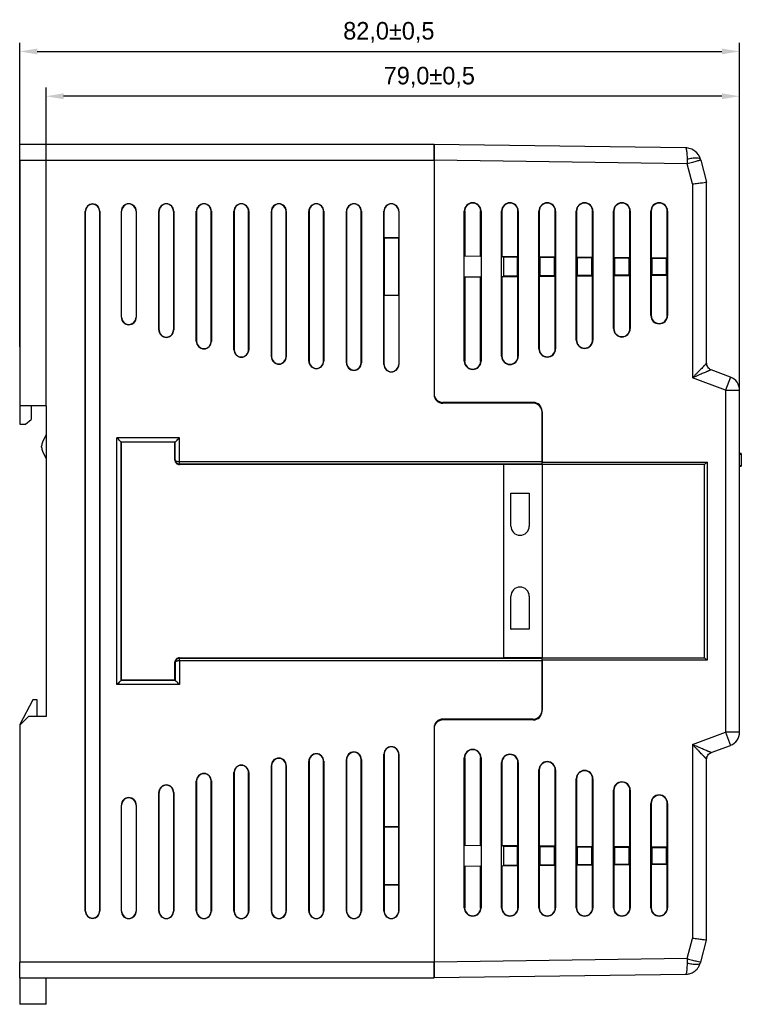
# Model space of a CAD drawing. Header units: millimetres. Extents: x 844 to 1341, y 0 to 352.
# Tile 8 of 14: x 1047 to 1129, y 121 to 233. Entities that reach past the tile are written whole.
import ezdxf

# ---------------------------------------------------------------- set-up
doc = ezdxf.new("R2010")
doc.units = ezdxf.units.MM
doc.header["$LTSCALE"] = 2
doc.header["$PDSIZE"] = -1
doc.layers.add('HMI-D4', color=250, linetype='Continuous')
doc.dimstyles.new('ISO-25', dxfattribs={"dimtxt": 2.5, "dimasz": 2.5, "dimexe": 1.25, "dimexo": 0.625, "dimtad": 1, "dimtxsty": 'Standard', "dimcen": 2.5, "dimadec": 0, "dimazin": 0, "dimtfac": 1, "dimtmove": 0, "dimatfit": 3, "dimfxl": 1, "dimarcsym": 0})

# ---------------------------------------------------------------- blocks, each defined once
blk = doc.blocks.new('*D12')
at = {"layer": 'Defpoints', "color": 0}
for p in [(1128.98, 229.13), (1046.98, 195.47), (1128.98, 187.29)]:
    blk.add_point(p, dxfattribs=at)
at = {"layer": 'HMI-D4', "color": 0, "lineweight": -2}
for p, q in [((1046.98, 195.47), (1046.98, 230.13)), ((1128.98, 187.29), (1128.98, 230.13)), ((1048.98, 229.13), (1126.98, 229.13))]:
    blk.add_line(p, q, dxfattribs=at)
at = {"layer": 'HMI-D4', "color": 0}
for points in [[(1048.98, 229.46), (1048.98, 228.8), (1046.98, 229.13)], [(1126.98, 229.46), (1126.98, 228.8), (1128.98, 229.13)]]:
    blk.add_solid(points, dxfattribs=at)
at = {"layer": 'HMI-D4', "color": 0, "insert": (1089.03, 231.3), "char_height": 2, "attachment_point": 5}
blk.add_mtext('82,0±0,5', dxfattribs=at)
blk = doc.blocks.new('*D13')
at = {"layer": 'Defpoints', "color": 0}
for p in [(1049.98, 224.02), (1049.98, 188.74), (1128.98, 187.29)]:
    blk.add_point(p, dxfattribs=at)
at = {"layer": 'HMI-D4', "color": 0, "lineweight": -2}
for p, q in [((1049.98, 188.74), (1049.98, 225.02)), ((1128.98, 187.29), (1128.98, 225.02)), ((1126.98, 224.02), (1051.98, 224.02))]:
    blk.add_line(p, q, dxfattribs=at)
at = {"layer": 'HMI-D4', "color": 0}
for points in [[(1051.98, 224.36), (1051.98, 223.69), (1049.98, 224.02)], [(1126.98, 224.36), (1126.98, 223.69), (1128.98, 224.02)]]:
    blk.add_solid(points, dxfattribs=at)
at = {"layer": 'HMI-D4', "color": 0, "insert": (1093.64, 226.19), "char_height": 2, "attachment_point": 5}
blk.add_mtext('79,0±0,5', dxfattribs=at)

msp = doc.modelspace()

# ---------------------------------------------------------------- linework, layer by layer
at = {"color": 7, "linetype": 'Continuous', "lineweight": 25}
for p, q in [((1094.18, 218.54), (1046.98, 218.54)), ((1046.98, 216.74), (1046.98, 218.54)), ((1094.18, 218.54), (1094.18, 216.74)), ((1122.83, 218.14), (1094.18, 218.54)), ((1046.98, 216.74), (1046.98, 188.74)), ((1046.98, 216.74), (1094.18, 216.74)), ((1094.18, 216.74), (1094.18, 190.04)), ((1094.18, 216.74), (1094.18, 190.14)), ((1123.01, 216.33), (1094.18, 216.74)), ((1124.56, 216.75), (1125.23, 214.24)), ((1123.63, 214.03), (1123.01, 216.33)), ((1123.63, 214.03), (1123.63, 191.94)), ((1125.23, 193.6), (1125.23, 214.24)), ((1054.45, 131.16), (1054.45, 210.92)), ((1054.45, 210.92), (1054.48, 210.92)), ((1054.48, 131.16), (1054.48, 210.92)), ((1056.08, 210.92), (1056.11, 210.92)), ((1056.08, 210.92), (1056.08, 131.16)), ((1056.11, 210.92), (1056.11, 131.16)), ((1058.56, 198.84), (1058.56, 210.92)), ((1058.56, 210.92), (1058.58, 210.92)), ((1058.58, 198.84), (1058.58, 210.92)), ((1060.24, 210.92), (1060.26, 210.92)), ((1060.24, 210.92), (1060.24, 198.84)), ((1060.26, 210.92), (1060.26, 198.84)), ((1062.83, 197.39), (1062.83, 210.92)), ((1062.83, 210.92), (1062.86, 210.92)), ((1062.86, 197.39), (1062.86, 210.92)), ((1064.51, 210.92), (1064.54, 210.92)), ((1064.51, 210.92), (1064.51, 197.39)), ((1064.54, 210.92), (1064.54, 197.39)), ((1067.1, 196.09), (1067.1, 210.92)), ((1067.1, 210.92), (1067.13, 210.92)), ((1067.13, 210.92), (1067.13, 196.09)), ((1068.78, 210.92), (1068.81, 210.92)), ((1068.78, 196.09), (1068.78, 210.92)), ((1068.81, 210.92), (1068.81, 196.09)), ((1071.38, 195.14), (1071.38, 210.92)), ((1071.38, 210.92), (1071.4, 210.92)), ((1071.4, 210.92), (1071.4, 195.14)), ((1073.05, 210.92), (1073.08, 210.92)), ((1073.05, 195.14), (1073.05, 210.92)), ((1073.08, 210.92), (1073.08, 195.14)), ((1075.65, 194.34), (1075.65, 210.92)), ((1075.65, 210.92), (1075.68, 210.92)), ((1075.68, 210.92), (1075.68, 194.34)), ((1077.33, 210.92), (1077.35, 210.92)), ((1077.33, 194.34), (1077.33, 210.92)), ((1077.35, 210.92), (1077.35, 194.34)), ((1079.92, 193.84), (1079.92, 210.92)), ((1079.92, 210.92), (1079.95, 210.92)), ((1079.95, 210.92), (1079.95, 193.84)), ((1081.6, 210.92), (1081.63, 210.92)), ((1081.6, 193.84), (1081.6, 210.92)), ((1081.63, 210.92), (1081.63, 193.84)), ((1084.19, 193.64), (1084.19, 210.92)), ((1084.19, 210.92), (1084.22, 210.92)), ((1084.22, 210.92), (1084.22, 193.64)), ((1085.87, 210.92), (1085.9, 210.92)), ((1085.87, 193.64), (1085.87, 210.92)), ((1085.9, 210.92), (1085.9, 193.64)), ((1088.47, 193.46), (1088.47, 210.92)), ((1088.47, 210.92), (1088.48, 210.92)), ((1088.48, 207.9), (1088.48, 210.92)), ((1090.16, 210.92), (1090.17, 210.92)), ((1090.16, 210.92), (1090.16, 207.9)), ((1090.17, 210.92), (1090.17, 193.46)), ((1097.63, 193.84), (1097.63, 210.94)), ((1097.63, 210.94), (1097.67, 210.94)), ((1097.67, 210.94), (1097.67, 205.78)), ((1099.49, 210.94), (1099.53, 210.94)), ((1099.49, 205.76), (1099.49, 210.94)), ((1099.53, 210.94), (1099.53, 193.84)), ((1101.88, 194.39), (1101.88, 210.94)), ((1101.88, 210.94), (1101.92, 210.94)), ((1101.92, 210.94), (1101.92, 205.74)), ((1103.74, 210.94), (1103.78, 210.94)), ((1103.74, 205.73), (1103.74, 210.94)), ((1103.78, 210.94), (1103.78, 194.39)), ((1106.13, 195.24), (1106.13, 210.94)), ((1106.13, 210.94), (1106.17, 210.94)), ((1106.17, 210.94), (1106.17, 205.71)), ((1107.99, 210.94), (1108.03, 210.94)), ((1107.99, 205.69), (1107.99, 210.94)), ((1108.03, 210.94), (1108.03, 195.24)), ((1110.38, 196.24), (1110.38, 210.94)), ((1110.38, 210.94), (1110.42, 210.94)), ((1110.42, 210.94), (1110.42, 205.67)), ((1112.24, 210.94), (1112.28, 210.94)), ((1112.24, 205.65), (1112.24, 210.94)), ((1112.28, 210.94), (1112.28, 196.24)), ((1114.63, 197.54), (1114.63, 210.94)), ((1114.63, 210.94), (1114.67, 210.94)), ((1114.67, 210.94), (1114.67, 205.63)), ((1116.49, 210.94), (1116.53, 210.94)), ((1116.49, 205.62), (1116.49, 210.94)), ((1116.53, 210.94), (1116.53, 197.54)), ((1118.88, 199.04), (1118.88, 210.94)), ((1118.88, 210.94), (1118.92, 210.94)), ((1118.92, 210.94), (1118.92, 205.6)), ((1120.74, 210.94), (1120.78, 210.94)), ((1120.74, 205.58), (1120.74, 210.94)), ((1120.78, 210.94), (1120.78, 199.04)), ((1088.48, 207.9), (1088.49, 207.89)), ((1088.48, 207.9), (1090.16, 207.9)), ((1088.49, 207.89), (1088.49, 201.34)), ((1090.15, 207.89), (1088.49, 207.89)), ((1090.15, 207.89), (1090.16, 207.9)), ((1090.15, 201.34), (1090.15, 207.89)), ((1097.67, 205.78), (1097.68, 205.76)), ((1099.49, 205.76), (1097.67, 205.78)), ((1099.49, 205.76), (1099.48, 205.75)), ((1101.92, 205.74), (1101.93, 205.73)), ((1103.74, 205.73), (1101.92, 205.74)), ((1102.08, 205.73), (1102.08, 203.5)), ((1103.67, 205.66), (1102.08, 205.67)), ((1103.74, 205.73), (1103.67, 205.66)), ((1103.67, 203.56), (1103.67, 205.66)), ((1106.17, 205.71), (1106.23, 205.64)), ((1107.99, 205.69), (1106.17, 205.71)), ((1106.23, 205.64), (1106.23, 203.58)), ((1107.92, 205.62), (1106.23, 205.64)), ((1107.99, 205.69), (1107.92, 205.62)), ((1107.92, 203.6), (1107.92, 205.62)), ((1110.42, 205.67), (1110.48, 205.6)), ((1112.24, 205.65), (1110.42, 205.67)), ((1110.48, 205.6), (1110.48, 203.62)), ((1112.17, 205.59), (1110.48, 205.6)), ((1112.24, 205.65), (1112.17, 205.59)), ((1112.17, 203.64), (1112.17, 205.59)), ((1114.67, 205.63), (1114.73, 205.56)), ((1116.49, 205.62), (1114.67, 205.63)), ((1114.73, 205.56), (1114.73, 203.66)), ((1116.42, 205.55), (1114.73, 205.56)), ((1116.49, 205.62), (1116.42, 205.55)), ((1116.42, 203.67), (1116.42, 205.55)), ((1118.92, 205.6), (1118.98, 205.53)), ((1120.74, 205.58), (1118.92, 205.6)), ((1118.98, 205.53), (1118.98, 203.7)), ((1120.67, 205.51), (1118.98, 205.53)), ((1120.74, 205.58), (1120.67, 205.51)), ((1120.67, 203.71), (1120.67, 205.51)), ((1097.67, 203.44), (1097.68, 203.46)), ((1097.67, 203.44), (1099.49, 203.46)), ((1097.67, 203.44), (1097.67, 193.84)), ((1099.49, 203.46), (1099.48, 203.47)), ((1099.49, 193.84), (1099.49, 203.46)), ((1101.92, 203.48), (1101.93, 203.49)), ((1101.92, 203.48), (1103.74, 203.49)), ((1101.92, 203.48), (1101.92, 194.39)), ((1102.08, 203.55), (1103.67, 203.56)), ((1103.74, 203.49), (1103.67, 203.56)), ((1103.74, 194.39), (1103.74, 203.49)), ((1106.17, 203.52), (1106.23, 203.58)), ((1106.17, 203.52), (1107.99, 203.53)), ((1106.17, 203.52), (1106.17, 195.24)), ((1106.23, 203.58), (1107.92, 203.6)), ((1107.99, 203.53), (1107.92, 203.6)), ((1107.99, 195.24), (1107.99, 203.53)), ((1110.42, 203.55), (1110.48, 203.62)), ((1110.42, 203.55), (1112.24, 203.57)), ((1110.42, 203.55), (1110.42, 196.24)), ((1110.48, 203.62), (1112.17, 203.64)), ((1112.24, 203.57), (1112.17, 203.64)), ((1112.24, 196.24), (1112.24, 203.57)), ((1114.67, 203.59), (1114.73, 203.66)), ((1114.67, 203.59), (1116.49, 203.61)), ((1114.67, 203.59), (1114.67, 197.54)), ((1114.73, 203.66), (1116.42, 203.67)), ((1116.49, 203.61), (1116.42, 203.67)), ((1116.49, 197.54), (1116.49, 203.61)), ((1118.92, 203.63), (1118.98, 203.7)), ((1118.92, 203.63), (1120.74, 203.64)), ((1118.92, 203.63), (1118.92, 199.04)), ((1118.98, 203.7), (1120.67, 203.71)), ((1120.74, 203.64), (1120.67, 203.71)), ((1120.74, 199.04), (1120.74, 203.64)), ((1088.49, 201.34), (1088.48, 201.32)), ((1088.48, 193.46), (1088.48, 201.32)), ((1090.16, 201.32), (1088.48, 201.32)), ((1088.49, 201.34), (1090.15, 201.34)), ((1090.16, 201.32), (1090.15, 201.34)), ((1090.16, 201.32), (1090.16, 193.46)), ((1058.58, 198.84), (1058.56, 198.84)), ((1060.26, 198.84), (1060.24, 198.84)), ((1118.92, 199.04), (1118.88, 199.04)), ((1120.78, 199.04), (1120.74, 199.04)), ((1114.67, 197.54), (1114.63, 197.54)), ((1116.53, 197.54), (1116.49, 197.54)), ((1062.86, 197.39), (1062.83, 197.39)), ((1064.54, 197.39), (1064.51, 197.39)), ((1067.13, 196.09), (1067.1, 196.09)), ((1068.81, 196.09), (1068.78, 196.09)), ((1110.42, 196.24), (1110.38, 196.24)), ((1112.28, 196.24), (1112.24, 196.24)), ((1071.4, 195.14), (1071.38, 195.14)), ((1073.08, 195.14), (1073.05, 195.14)), ((1075.68, 194.34), (1075.65, 194.34)), ((1077.35, 194.34), (1077.33, 194.34)), ((1101.92, 194.39), (1101.88, 194.39)), ((1103.78, 194.39), (1103.74, 194.39)), ((1106.17, 195.24), (1106.13, 195.24)), ((1108.03, 195.24), (1107.99, 195.24)), ((1079.95, 193.84), (1079.92, 193.84)), ((1081.63, 193.84), (1081.6, 193.84)), ((1084.22, 193.64), (1084.19, 193.64)), ((1085.9, 193.64), (1085.87, 193.64)), ((1088.48, 193.46), (1088.47, 193.46)), ((1090.17, 193.46), (1090.16, 193.46)), ((1097.67, 193.84), (1097.63, 193.84)), ((1099.53, 193.84), (1099.49, 193.84)), ((1127.38, 190.52), (1123.63, 191.94)), ((1127.95, 192.02), (1125.75, 192.85)), ((1127.95, 192.02), (1127.38, 190.52)), ((1127.38, 190.52), (1127.38, 151.55)), ((1127.38, 190.52), (1128.98, 190.52)), ((1128.98, 151.55), (1128.98, 190.52)), ((1049.98, 188.74), (1046.98, 188.74)), ((1046.98, 188.74), (1046.98, 186.64)), ((1048.28, 188.74), (1048.28, 187.18)), ((1049.98, 188.74), (1049.98, 153.34)), ((1105.48, 189.14), (1095.18, 189.14)), ((1105.48, 189.04), (1095.18, 189.04)), ((1106.48, 182.34), (1106.48, 188.14)), ((1106.48, 188.04), (1106.48, 182.38)), ((1046.98, 186.64), (1047.63, 186.64)), ((1047.63, 186.64), (1048.28, 187.18)), ((1049.98, 185.49), (1049.58, 184.6)), ((1049.48, 184.02), (1049.48, 184.15)), ((1065.18, 185.11), (1058.04, 185.11)), ((1058.04, 156.97), (1058.04, 185.11)), ((1064.68, 184.61), (1058.54, 184.61)), ((1058.54, 157.47), (1058.54, 184.61)), ((1058.54, 184.61), (1058.55, 184.59)), ((1058.55, 184.59), (1058.55, 157.48)), ((1064.67, 184.59), (1058.55, 184.59)), ((1064.68, 184.61), (1064.67, 184.59)), ((1064.67, 182.55), (1064.67, 184.59)), ((1064.68, 182.57), (1064.68, 184.61)), ((1065.18, 182.38), (1065.18, 185.11)), ((1049.58, 183.57), (1049.98, 182.69)), ((1129.18, 183.3), (1128.98, 183.3)), ((1128.98, 183.22), (1129.18, 183.22)), ((1129.18, 183.3), (1129.18, 183.22)), ((1129.18, 183.22), (1129.18, 181.89)), ((1064.67, 182.55), (1064.68, 182.57)), ((1065.17, 182.08), (1065.18, 182.38)), ((1065.17, 182.05), (1065.19, 182.08)), ((1102.08, 182.05), (1065.17, 182.05)), ((1065.19, 182.38), (1106.48, 182.38)), ((1065.19, 182.08), (1065.19, 182.38)), ((1106.48, 182.08), (1065.19, 182.08)), ((1102.08, 182.05), (1102.08, 160.03)), ((1106.48, 182.04), (1102.08, 182.04)), ((1106.48, 182.34), (1125.28, 182.34)), ((1106.48, 182.04), (1106.48, 182.34)), ((1106.48, 182.04), (1106.48, 160.04)), ((1124.98, 182.04), (1106.48, 182.04)), ((1124.98, 160.04), (1124.98, 182.04)), ((1125.28, 182.34), (1125.28, 159.74)), ((1129.18, 181.89), (1128.98, 181.89)), ((1128.98, 181.86), (1129.18, 181.86)), ((1129.18, 181.89), (1129.18, 181.86)), ((1102.93, 175.04), (1102.93, 178.79)), ((1102.93, 178.79), (1105.03, 178.79)), ((1102.93, 178.79), (1102.95, 178.77)), ((1105.03, 178.79), (1105.01, 178.77)), ((1105.03, 178.79), (1105.03, 175.04)), ((1102.93, 163.28), (1102.93, 167.04)), ((1105.03, 167.04), (1105.03, 163.28)), ((1102.93, 163.28), (1102.95, 163.3)), ((1105.03, 163.28), (1102.93, 163.28)), ((1105.03, 163.28), (1105.01, 163.3)), ((1064.68, 159.5), (1064.67, 159.53)), ((1064.67, 157.48), (1064.67, 159.53)), ((1064.68, 159.5), (1064.68, 157.47)), ((1065.19, 159.99), (1065.17, 160.03)), ((1065.17, 160.03), (1102.08, 160.03)), ((1065.18, 159.69), (1065.17, 159.99)), ((1065.18, 159.69), (1065.18, 156.97)), ((1065.19, 159.69), (1065.19, 159.99)), ((1065.19, 159.99), (1106.48, 159.99)), ((1106.48, 159.69), (1065.19, 159.69)), ((1106.48, 160.04), (1102.08, 160.04)), ((1106.48, 159.74), (1106.48, 160.04)), ((1106.48, 160.04), (1124.98, 160.04)), ((1106.48, 153.94), (1106.48, 159.74)), ((1125.28, 159.74), (1106.48, 159.74)), ((1106.48, 159.69), (1106.48, 154.04)), ((1058.54, 157.47), (1058.55, 157.48)), ((1064.68, 157.47), (1058.54, 157.47)), ((1058.55, 157.48), (1064.67, 157.48)), ((1064.68, 157.47), (1064.67, 157.48)), ((1065.18, 156.97), (1058.04, 156.97)), ((1048.48, 155.24), (1046.98, 152.44)), ((1048.98, 155.24), (1048.48, 155.24)), ((1048.98, 153.34), (1048.98, 155.24)), ((1047.98, 153.34), (1046.98, 152.34)), ((1049.98, 153.34), (1047.98, 153.34)), ((1105.48, 153.04), (1095.18, 153.04)), ((1105.48, 152.94), (1095.18, 152.94)), ((1046.98, 152.44), (1046.98, 152.34)), ((1046.98, 152.34), (1046.98, 125.34)), ((1094.18, 152.04), (1094.18, 125.34)), ((1094.18, 151.94), (1094.18, 125.34)), ((1123.63, 150.13), (1127.38, 151.55)), ((1127.38, 151.55), (1127.95, 150.05)), ((1128.98, 151.55), (1127.38, 151.55)), ((1123.63, 150.13), (1123.63, 128.05)), ((1125.75, 149.22), (1127.95, 150.05)), ((1079.92, 131.16), (1079.92, 148.24)), ((1079.92, 148.24), (1079.95, 148.24)), ((1079.95, 148.24), (1079.95, 131.16)), ((1081.6, 148.24), (1081.63, 148.24)), ((1081.6, 131.16), (1081.6, 148.24)), ((1081.63, 148.24), (1081.63, 131.16)), ((1084.19, 131.16), (1084.19, 148.44)), ((1084.19, 148.44), (1084.22, 148.44)), ((1084.22, 148.44), (1084.22, 131.16)), ((1085.87, 148.44), (1085.9, 148.44)), ((1085.87, 131.16), (1085.87, 148.44)), ((1085.9, 148.44), (1085.9, 131.16)), ((1088.47, 131.16), (1088.47, 149.04)), ((1088.47, 149.04), (1088.48, 149.04)), ((1088.48, 149.04), (1088.48, 140.75)), ((1090.16, 149.04), (1090.17, 149.04)), ((1090.16, 140.75), (1090.16, 149.04)), ((1090.17, 149.04), (1090.17, 131.16)), ((1097.63, 131.54), (1097.63, 148.64)), ((1097.63, 148.64), (1097.67, 148.64)), ((1097.67, 148.64), (1097.67, 138.63)), ((1099.49, 148.64), (1099.53, 148.64)), ((1099.49, 138.61), (1099.49, 148.64)), ((1099.53, 148.64), (1099.53, 131.54)), ((1125.23, 127.84), (1125.23, 148.47)), ((1075.65, 131.16), (1075.65, 147.74)), ((1075.65, 147.74), (1075.68, 147.74)), ((1075.68, 147.74), (1075.68, 131.16)), ((1077.33, 147.74), (1077.35, 147.74)), ((1077.33, 131.16), (1077.33, 147.74)), ((1077.35, 147.74), (1077.35, 131.16)), ((1101.88, 131.54), (1101.88, 148.09)), ((1101.88, 148.09), (1101.92, 148.09)), ((1101.92, 148.09), (1101.92, 138.59)), ((1103.74, 148.09), (1103.78, 148.09)), ((1103.74, 138.58), (1103.74, 148.09)), ((1103.78, 148.09), (1103.78, 131.54)), ((1106.13, 131.54), (1106.13, 147.24)), ((1106.13, 147.24), (1106.17, 147.24)), ((1106.17, 147.24), (1106.17, 138.56)), ((1107.99, 147.24), (1108.03, 147.24)), ((1107.99, 138.54), (1107.99, 147.24)), ((1108.03, 147.24), (1108.03, 131.54)), ((1067.1, 131.16), (1067.1, 145.99)), ((1067.1, 145.99), (1067.13, 145.99)), ((1067.13, 145.99), (1067.13, 131.16)), ((1068.78, 145.99), (1068.81, 145.99)), ((1068.78, 131.16), (1068.78, 145.99)), ((1068.81, 145.99), (1068.81, 131.16)), ((1071.38, 131.16), (1071.38, 146.94)), ((1071.38, 146.94), (1071.4, 146.94)), ((1071.4, 146.94), (1071.4, 131.16)), ((1073.05, 146.94), (1073.08, 146.94)), ((1073.05, 131.16), (1073.05, 146.94)), ((1073.08, 146.94), (1073.08, 131.16)), ((1110.38, 131.54), (1110.38, 146.24)), ((1110.38, 146.24), (1110.42, 146.24)), ((1110.42, 146.24), (1110.42, 138.52)), ((1112.24, 146.24), (1112.28, 146.24)), ((1112.24, 138.5), (1112.24, 146.24)), ((1112.28, 146.24), (1112.28, 131.54)), ((1114.63, 131.54), (1114.63, 144.94)), ((1114.63, 144.94), (1114.67, 144.94)), ((1114.67, 144.94), (1114.67, 138.48)), ((1116.49, 144.94), (1116.53, 144.94)), ((1116.49, 138.47), (1116.49, 144.94)), ((1116.53, 144.94), (1116.53, 131.54)), ((1062.83, 131.16), (1062.83, 144.69)), ((1062.83, 144.69), (1062.86, 144.69)), ((1062.86, 131.16), (1062.86, 144.69)), ((1064.51, 144.69), (1064.54, 144.69)), ((1064.51, 144.69), (1064.51, 131.16)), ((1064.54, 144.69), (1064.54, 131.16)), ((1058.56, 131.16), (1058.56, 143.24)), ((1058.56, 143.24), (1058.58, 143.24)), ((1058.58, 131.16), (1058.58, 143.24)), ((1060.24, 143.24), (1060.26, 143.24)), ((1060.24, 143.24), (1060.24, 131.16)), ((1060.26, 143.24), (1060.26, 131.16)), ((1118.88, 131.54), (1118.88, 143.44)), ((1118.88, 143.44), (1118.92, 143.44)), ((1118.92, 143.44), (1118.92, 138.45)), ((1120.74, 143.44), (1120.78, 143.44)), ((1120.74, 138.43), (1120.74, 143.44)), ((1120.78, 143.44), (1120.78, 131.54)), ((1088.49, 140.74), (1088.48, 140.75)), ((1090.16, 140.75), (1088.48, 140.75)), ((1088.49, 140.74), (1088.49, 134.19)), ((1090.15, 140.74), (1088.49, 140.74)), ((1090.16, 140.75), (1090.15, 140.74)), ((1090.15, 134.19), (1090.15, 140.74)), ((1097.67, 138.63), (1097.68, 138.61)), ((1099.49, 138.61), (1097.67, 138.63)), ((1099.49, 138.61), (1099.48, 138.6)), ((1101.92, 138.59), (1101.93, 138.58)), ((1103.74, 138.58), (1101.92, 138.59)), ((1102.08, 138.58), (1102.08, 136.35)), ((1103.67, 138.51), (1102.08, 138.52)), ((1103.74, 138.58), (1103.67, 138.51)), ((1103.67, 136.41), (1103.67, 138.51)), ((1106.17, 138.56), (1106.23, 138.49)), ((1107.99, 138.54), (1106.17, 138.56)), ((1106.23, 138.49), (1106.23, 136.43)), ((1107.92, 138.47), (1106.23, 138.49)), ((1107.99, 138.54), (1107.92, 138.47)), ((1107.92, 136.45), (1107.92, 138.47)), ((1110.42, 138.52), (1110.48, 138.45)), ((1112.24, 138.5), (1110.42, 138.52)), ((1110.48, 138.45), (1110.48, 136.47)), ((1112.17, 138.44), (1110.48, 138.45)), ((1112.24, 138.5), (1112.17, 138.44)), ((1112.17, 136.49), (1112.17, 138.44)), ((1114.67, 138.48), (1114.73, 138.41)), ((1116.49, 138.47), (1114.67, 138.48)), ((1114.73, 138.41), (1114.73, 136.51)), ((1116.42, 138.4), (1114.73, 138.41)), ((1116.49, 138.47), (1116.42, 138.4)), ((1116.42, 136.52), (1116.42, 138.4)), ((1118.92, 138.45), (1118.98, 138.38)), ((1120.74, 138.43), (1118.92, 138.45)), ((1118.98, 138.38), (1118.98, 136.55)), ((1120.67, 138.36), (1118.98, 138.38)), ((1120.74, 138.43), (1120.67, 138.36)), ((1120.67, 136.56), (1120.67, 138.36)), ((1097.67, 136.29), (1097.68, 136.31)), ((1097.67, 136.29), (1099.49, 136.31)), ((1097.67, 136.29), (1097.67, 131.54)), ((1099.49, 136.31), (1099.48, 136.32)), ((1099.49, 131.54), (1099.49, 136.31)), ((1101.92, 136.33), (1101.93, 136.34)), ((1101.92, 136.33), (1103.74, 136.34)), ((1101.92, 136.33), (1101.92, 131.54)), ((1102.08, 136.4), (1103.67, 136.41)), ((1103.74, 136.34), (1103.67, 136.41)), ((1103.74, 131.54), (1103.74, 136.34)), ((1106.17, 136.37), (1106.23, 136.43)), ((1106.17, 136.37), (1107.99, 136.38)), ((1106.17, 136.37), (1106.17, 131.54)), ((1106.23, 136.43), (1107.92, 136.45)), ((1107.99, 136.38), (1107.92, 136.45)), ((1107.99, 131.54), (1107.99, 136.38)), ((1110.42, 136.4), (1110.48, 136.47)), ((1110.42, 136.4), (1112.24, 136.42)), ((1110.42, 136.4), (1110.42, 131.54)), ((1110.48, 136.47), (1112.17, 136.49)), ((1112.24, 136.42), (1112.17, 136.49)), ((1112.24, 131.54), (1112.24, 136.42)), ((1114.67, 136.44), (1114.73, 136.51)), ((1114.67, 136.44), (1116.49, 136.46)), ((1114.67, 136.44), (1114.67, 131.54)), ((1114.73, 136.51), (1116.42, 136.52)), ((1116.49, 136.46), (1116.42, 136.52)), ((1116.49, 131.54), (1116.49, 136.46)), ((1118.92, 136.48), (1118.98, 136.55)), ((1118.92, 136.48), (1120.74, 136.49)), ((1118.92, 136.48), (1118.92, 131.54)), ((1118.98, 136.55), (1120.67, 136.56)), ((1120.74, 136.49), (1120.67, 136.56)), ((1120.74, 131.54), (1120.74, 136.49)), ((1088.48, 134.17), (1088.49, 134.19)), ((1088.48, 134.17), (1088.48, 131.16)), ((1088.48, 134.17), (1090.16, 134.17)), ((1088.49, 134.19), (1090.15, 134.19)), ((1090.15, 134.19), (1090.16, 134.17)), ((1090.16, 131.16), (1090.16, 134.17)), ((1097.67, 131.54), (1097.63, 131.54)), ((1099.53, 131.54), (1099.49, 131.54)), ((1101.92, 131.54), (1101.88, 131.54)), ((1103.78, 131.54), (1103.74, 131.54)), ((1106.17, 131.54), (1106.13, 131.54)), ((1108.03, 131.54), (1107.99, 131.54)), ((1110.42, 131.54), (1110.38, 131.54)), ((1112.28, 131.54), (1112.24, 131.54)), ((1114.67, 131.54), (1114.63, 131.54)), ((1116.53, 131.54), (1116.49, 131.54)), ((1118.92, 131.54), (1118.88, 131.54)), ((1120.78, 131.54), (1120.74, 131.54)), ((1054.48, 131.16), (1054.45, 131.16)), ((1056.11, 131.16), (1056.08, 131.16)), ((1058.58, 131.16), (1058.56, 131.16)), ((1060.26, 131.16), (1060.24, 131.16)), ((1062.86, 131.16), (1062.83, 131.16)), ((1064.54, 131.16), (1064.51, 131.16)), ((1067.13, 131.16), (1067.1, 131.16)), ((1068.81, 131.16), (1068.78, 131.16)), ((1071.4, 131.16), (1071.38, 131.16)), ((1073.08, 131.16), (1073.05, 131.16)), ((1075.68, 131.16), (1075.65, 131.16)), ((1077.35, 131.16), (1077.33, 131.16)), ((1079.95, 131.16), (1079.92, 131.16)), ((1081.63, 131.16), (1081.6, 131.16)), ((1084.22, 131.16), (1084.19, 131.16)), ((1085.9, 131.16), (1085.87, 131.16)), ((1088.48, 131.16), (1088.47, 131.16)), ((1090.17, 131.16), (1090.16, 131.16)), ((1123.01, 125.74), (1123.63, 128.05)), ((1124.56, 125.32), (1125.23, 127.84)), ((1123.01, 125.74), (1094.18, 125.34)), ((1094.18, 125.34), (1046.98, 125.34)), ((1046.98, 123.54), (1046.98, 125.34)), ((1094.18, 125.34), (1094.18, 123.54)), ((1046.98, 123.54), (1046.98, 120.54)), ((1046.98, 123.54), (1094.18, 123.54)), ((1049.98, 120.54), (1049.98, 123.54)), ((1122.83, 123.94), (1094.18, 123.54)), ((1122.86, 123.98), (1122.83, 123.94)), ((1049.98, 120.54), (1046.98, 120.54))]:
    msp.add_line(p, q, dxfattribs=at)
at = {"color": 8, "linetype": 'Continuous', "lineweight": 25}
for p, q in [((1102.95, 175.04), (1102.93, 175.04)), ((1105.03, 175.04), (1105.01, 175.04)), ((1102.93, 167.04), (1102.95, 167.04)), ((1105.01, 167.04), (1105.03, 167.04))]:
    msp.add_line(p, q, dxfattribs=at)
at = {"color": 7, "linetype": 'Continuous', "lineweight": 25}
for centre, radius, start, end in [((1055.28, 210.92), 0.826, 0, 180), ((1055.28, 210.92), 0.8, 0, 180), ((1059.41, 210.92), 0.852, 0, 180), ((1059.41, 210.92), 0.826, 0, 180), ((1063.68, 210.92), 0.852, 0, 180), ((1063.68, 210.92), 0.826, 0, 180), ((1067.96, 210.92), 0.852, 0, 180), ((1067.96, 210.92), 0.826, 0, 180), ((1072.23, 210.92), 0.852, 0, 180), ((1072.23, 210.92), 0.826, 0, 180), ((1076.5, 210.92), 0.852, 0, 180), ((1076.5, 210.92), 0.826, 0, 180), ((1080.77, 210.92), 0.852, 0, 180), ((1080.77, 210.92), 0.826, 0, 180), ((1085.05, 210.92), 0.852, 0, 180), ((1085.05, 210.92), 0.826, 0, 180), ((1089.32, 210.92), 0.852, 0, 180), ((1089.32, 210.92), 0.839, 0, 180), ((1098.58, 210.94), 0.95, 0, 180), ((1098.58, 210.94), 0.913, 0, 180), ((1102.83, 210.94), 0.95, 0, 180), ((1102.83, 210.94), 0.913, 0, 180), ((1107.08, 210.94), 0.95, 0, 180), ((1107.08, 210.94), 0.913, 0, 180), ((1111.33, 210.94), 0.95, 0, 180), ((1111.33, 210.94), 0.913, 0, 180), ((1115.58, 210.94), 0.95, 0, 180), ((1115.58, 210.94), 0.913, 0, 180), ((1119.83, 210.94), 0.95, 0, 180), ((1119.83, 210.94), 0.913, 0, 180), ((1059.41, 198.84), 0.852, 180, 0), ((1059.41, 198.84), 0.826, 180, 0), ((1119.83, 199.04), 0.95, 180, 0), ((1119.83, 199.04), 0.913, 180, 0), ((1115.58, 197.54), 0.95, 180, 0), ((1115.58, 197.54), 0.913, 180, 0), ((1063.68, 197.39), 0.852, 180, 0), ((1063.68, 197.39), 0.826, 180, 0), ((1067.96, 196.09), 0.852, 180, 0), ((1067.96, 196.09), 0.826, 180, 0), ((1111.33, 196.24), 0.95, 180, 0), ((1111.33, 196.24), 0.913, 180, 0), ((1072.23, 195.14), 0.852, 180, 0), ((1072.23, 195.14), 0.826, 180, 0), ((1076.5, 194.34), 0.852, 180, 0), ((1076.5, 194.34), 0.826, 180, 0), ((1102.83, 194.39), 0.95, 180, 0), ((1102.83, 194.39), 0.913, 180, 0), ((1107.08, 195.24), 0.95, 180, 0), ((1107.08, 195.24), 0.913, 180, 0), ((1080.77, 193.84), 0.852, 180, 0), ((1080.77, 193.84), 0.826, 180, 0), ((1085.05, 193.64), 0.852, 180, 0), ((1085.05, 193.64), 0.826, 180, 0), ((1089.32, 193.46), 0.852, 180, 0), ((1089.32, 193.46), 0.839, 180, 0), ((1098.58, 193.84), 0.95, 180, 0), ((1098.58, 193.84), 0.913, 180, 0), ((1127.38, 190.52), 1.6, 0, 69.2967), ((1095.18, 190.14), 1, 180, 270), ((1095.18, 190.04), 1, 180, 270), ((1105.48, 188.14), 1, 0, 90), ((1105.48, 188.04), 1, 0, 90), ((1050.58, 184.15), 1.1, 155.556, 180), ((1050.58, 184.02), 1.1, 180, 204.444), ((1103.98, 175.04), 1.05, 180, 0), ((1103.98, 167.04), 1.05, 0, 180), ((1105.48, 154.04), 1, 270, 0), ((1105.48, 153.94), 1, 270, 0), ((1095.18, 152.04), 1, 90, 180), ((1095.18, 151.94), 1, 90, 180), ((1127.38, 151.55), 1.6, 290.7033, 0), ((1085.05, 148.44), 0.852, 0, 180), ((1085.05, 148.44), 0.826, 0, 180), ((1089.32, 149.04), 0.852, 0, 180), ((1089.32, 149.04), 0.839, 0, 180), ((1098.58, 148.64), 0.95, 0, 180), ((1098.58, 148.64), 0.913, 0, 180), ((1076.5, 147.74), 0.852, 0, 180), ((1076.5, 147.74), 0.826, 0, 180), ((1080.77, 148.24), 0.852, 0, 180), ((1080.77, 148.24), 0.826, 0, 180), ((1102.83, 148.09), 0.95, 0, 180), ((1102.83, 148.09), 0.913, 0, 180), ((1107.08, 147.24), 0.95, 0, 180), ((1107.08, 147.24), 0.913, 0, 180), ((1072.23, 146.94), 0.852, 0, 180), ((1072.23, 146.94), 0.826, 0, 180), ((1111.33, 146.24), 0.95, 0, 180), ((1111.33, 146.24), 0.913, 0, 180), ((1067.96, 145.99), 0.852, 0, 180), ((1067.96, 145.99), 0.826, 0, 180), ((1115.58, 144.94), 0.95, 0, 180), ((1063.68, 144.69), 0.852, 0, 180), ((1063.68, 144.69), 0.826, 0, 180), ((1115.58, 144.94), 0.913, 0, 180), ((1059.41, 143.24), 0.852, 0, 180), ((1059.41, 143.24), 0.826, 0, 180), ((1119.83, 143.44), 0.95, 0, 180), ((1119.83, 143.44), 0.913, 0, 180), ((1098.58, 131.54), 0.95, 180, 0), ((1098.58, 131.54), 0.913, 180, 0), ((1102.83, 131.54), 0.95, 180, 0), ((1102.83, 131.54), 0.913, 180, 0), ((1107.08, 131.54), 0.95, 180, 0), ((1107.08, 131.54), 0.913, 180, 0), ((1111.33, 131.54), 0.95, 180, 0), ((1111.33, 131.54), 0.913, 180, 0), ((1115.58, 131.54), 0.95, 180, 0), ((1115.58, 131.54), 0.913, 180, 0), ((1119.83, 131.54), 0.95, 180, 0), ((1119.83, 131.54), 0.913, 180, 0), ((1055.28, 131.16), 0.826, 180, 0), ((1055.28, 131.16), 0.8, 180, 0), ((1059.41, 131.16), 0.852, 180, 0), ((1059.41, 131.16), 0.826, 180, 0), ((1063.68, 131.16), 0.852, 180, 0), ((1063.68, 131.16), 0.826, 180, 0), ((1067.96, 131.16), 0.852, 180, 0), ((1067.96, 131.16), 0.826, 180, 0), ((1072.23, 131.16), 0.852, 180, 0), ((1072.23, 131.16), 0.826, 180, 0), ((1076.5, 131.16), 0.852, 180, 0), ((1076.5, 131.16), 0.826, 180, 0), ((1080.77, 131.16), 0.852, 180, 0), ((1080.77, 131.16), 0.826, 180, 0), ((1085.05, 131.16), 0.852, 180, 0), ((1085.05, 131.16), 0.826, 180, 0), ((1089.32, 131.16), 0.852, 180, 0), ((1089.32, 131.16), 0.839, 180, 0)]:
    msp.add_arc(centre, radius, start, end, dxfattribs=at)
for points, knots in [([(1094.18, 216.74), (1094.18, 216.95), (1094.18, 217.18), (1094.18, 217.62), (1094.18, 217.83), (1094.18, 218.18), (1094.18, 218.32), (1094.18, 218.5), (1094.18, 218.54), (1094.18, 218.54)], [0, 0, 0, 0, 0.25, 0.25, 0.5, 0.5, 0.75, 0.75, 1, 1, 1, 1]), ([(1122.83, 218.14), (1122.83, 218.14), (1122.85, 218.13), (1122.86, 218.12), (1122.88, 218.09), (1122.89, 218.05), (1122.9, 218), (1122.92, 217.94), (1122.93, 217.86), (1122.95, 217.74), (1122.97, 217.55), (1122.99, 217.31), (1123, 217.06), (1123, 216.9), (1123, 216.82)], [0, 0, 0, 0, 0.058003, 0.117458, 0.178324, 0.24054, 0.304013, 0.368655, 0.434449, 0.50146, 0.648329, 0.78023, 0.897541, 1, 1, 1, 1]), ([(1124.54, 216.8), (1124.44, 217.18), (1124.21, 217.52), (1123.75, 217.88), (1123.58, 217.97), (1123.21, 218.1), (1123.02, 218.13), (1122.83, 218.14)], [0, 0, 0, 0, 0.5, 0.5, 0.75, 0.75, 1, 1, 1, 1]), ([(1124.54, 216.8), (1124.53, 216.85), (1124.49, 216.89), (1124.33, 216.95), (1124.21, 216.97), (1123.91, 216.97), (1123.74, 216.96), (1123.37, 216.91), (1123.18, 216.87), (1123, 216.82)], [0, 0, 0, 0, 0.25, 0.25, 0.5, 0.5, 0.75, 0.75, 1, 1, 1, 1]), ([(1123, 216.82), (1123, 216.79), (1123, 216.72), (1123.01, 216.6), (1123.01, 216.47), (1123.01, 216.38), (1123.01, 216.33)], [0, 0, 0, 0, 0.210204, 0.446982, 0.710298, 1, 1, 1, 1]), ([(1124.56, 216.75), (1124.56, 216.75), (1124.52, 216.74), (1124.36, 216.7), (1124.25, 216.66), (1123.96, 216.59), (1123.79, 216.54), (1123.42, 216.44), (1123.21, 216.39), (1123.01, 216.33)], [0, 0, 0, 0, 0.25, 0.25, 0.5, 0.5, 0.75, 0.75, 1, 1, 1, 1]), ([(1124.54, 216.8), (1124.54, 216.79), (1124.55, 216.78), (1124.55, 216.76), (1124.56, 216.75)], [0, 0, 0, 0, 0.499441, 1, 1, 1, 1]), ([(1123.63, 214.03), (1123.82, 214.05), (1124.02, 214.08), (1124.41, 214.13), (1124.6, 214.15), (1124.92, 214.2), (1125.04, 214.21), (1125.19, 214.23), (1125.23, 214.24), (1125.23, 214.24)], [0, 0, 0, 0, 0.25, 0.25, 0.5, 0.5, 0.75, 0.75, 1, 1, 1, 1]), ([(1125.23, 193.6), (1125.23, 193.6), (1125.23, 193.6), (1125.22, 193.59), (1125.2, 193.57), (1125.17, 193.54), (1125.14, 193.51), (1125.1, 193.47), (1125.06, 193.43), (1125.01, 193.37), (1124.95, 193.32), (1124.89, 193.25), (1124.8, 193.15), (1124.67, 193.01), (1124.48, 192.83), (1124.28, 192.62), (1124.07, 192.4), (1123.85, 192.17), (1123.7, 192.02), (1123.63, 191.94)], [0, 0, 0, 0, 0.034453, 0.068985, 0.103768, 0.138951, 0.17466, 0.210999, 0.248055, 0.285895, 0.32457, 0.364129, 0.404614, 0.495569, 0.590691, 0.689439, 0.791112, 0.894915, 1, 1, 1, 1]), ([(1125.75, 192.85), (1125.6, 192.9), (1125.47, 193.01), (1125.28, 193.28), (1125.23, 193.45), (1125.23, 193.6)], [0, 0, 0, 0, 0.5, 0.5, 1, 1, 1, 1]), ([(1125.75, 192.85), (1125.75, 192.85), (1125.74, 192.85), (1125.73, 192.84), (1125.71, 192.83), (1125.68, 192.82), (1125.64, 192.81), (1125.59, 192.79), (1125.54, 192.76), (1125.47, 192.73), (1125.4, 192.7), (1125.31, 192.67), (1125.2, 192.62), (1125.04, 192.55), (1124.84, 192.46), (1124.59, 192.35), (1124.3, 192.23), (1123.98, 192.09), (1123.75, 191.99), (1123.63, 191.94)], [0, 0, 0, 0, 0.031584, 0.063761, 0.096686, 0.1305, 0.165339, 0.201322, 0.23856, 0.277152, 0.317189, 0.358749, 0.401904, 0.474522, 0.55777, 0.651833, 0.756836, 0.87287, 1, 1, 1, 1]), ([(1058.54, 184.61), (1058.54, 184.61), (1058.53, 184.62), (1058.48, 184.67), (1058.44, 184.71), (1058.34, 184.81), (1058.28, 184.87), (1058.16, 184.99), (1058.1, 185.05), (1058.04, 185.11)], [0, 0, 0, 0, 0.25, 0.25, 0.5, 0.5, 0.75, 0.75, 1, 1, 1, 1]), ([(1064.68, 184.61), (1064.68, 184.61), (1064.69, 184.62), (1064.75, 184.67), (1064.78, 184.71), (1064.88, 184.81), (1064.94, 184.87), (1065.06, 184.99), (1065.12, 185.05), (1065.18, 185.11)], [0, 0, 0, 0, 0.25, 0.25, 0.5, 0.5, 0.75, 0.75, 1, 1, 1, 1]), ([(1064.67, 182.55), (1064.67, 182.49), (1064.68, 182.42), (1064.73, 182.3), (1064.77, 182.24), (1064.86, 182.14), (1064.92, 182.11), (1065.04, 182.06), (1065.11, 182.05), (1065.17, 182.05)], [0, 0, 0, 0, 0.25, 0.25, 0.5, 0.5, 0.75, 0.75, 1, 1, 1, 1]), ([(1064.68, 182.57), (1064.68, 182.56), (1064.69, 182.55), (1064.7, 182.52), (1064.72, 182.5), (1064.75, 182.48), (1064.77, 182.47), (1064.8, 182.45), (1064.85, 182.43), (1064.93, 182.41), (1065.06, 182.39), (1065.14, 182.39), (1065.18, 182.38)], [0, 0, 0, 0, 0.093918, 0.180861, 0.260833, 0.333842, 0.399896, 0.45901, 0.511204, 0.68245, 0.844987, 1, 1, 1, 1]), ([(1065.17, 182.08), (1065.15, 182.09), (1065.11, 182.09), (1065.05, 182.1), (1064.99, 182.12), (1064.93, 182.15), (1064.88, 182.19), (1064.82, 182.24), (1064.75, 182.32), (1064.7, 182.43), (1064.69, 182.52), (1064.68, 182.57)], [0, 0, 0, 0, 0.0767191, 0.1552032, 0.2356171, 0.3181138, 0.4028354, 0.4899127, 0.6220343, 0.7920509, 1, 1, 1, 1]), ([(1125.28, 182.34), (1125.21, 182.27), (1125.13, 182.18), (1125.04, 182.09), (1125.02, 182.07), (1124.99, 182.04), (1124.98, 182.04), (1124.98, 182.04)], [0, 0, 0, 0, 0.5, 0.5, 0.75, 0.75, 1, 1, 1, 1]), ([(1065.17, 160.03), (1065.11, 160.03), (1065.04, 160.02), (1064.92, 159.97), (1064.86, 159.93), (1064.77, 159.83), (1064.73, 159.77), (1064.68, 159.65), (1064.67, 159.58), (1064.67, 159.53)], [0, 0, 0, 0, 0.25, 0.25, 0.5, 0.5, 0.75, 0.75, 1, 1, 1, 1]), ([(1064.68, 159.5), (1064.68, 159.52), (1064.68, 159.57), (1064.7, 159.63), (1064.72, 159.68), (1064.74, 159.73), (1064.77, 159.77), (1064.8, 159.81), (1064.85, 159.86), (1064.93, 159.92), (1065.05, 159.98), (1065.13, 159.98), (1065.17, 159.99)], [0, 0, 0, 0, 0.093918, 0.180861, 0.260833, 0.333842, 0.399896, 0.45901, 0.511204, 0.68245, 0.844987, 1, 1, 1, 1]), ([(1065.18, 159.69), (1065.16, 159.69), (1065.12, 159.69), (1065.06, 159.68), (1065, 159.67), (1064.94, 159.66), (1064.88, 159.65), (1064.82, 159.63), (1064.76, 159.6), (1064.7, 159.55), (1064.69, 159.52), (1064.68, 159.5)], [0, 0, 0, 0, 0.076719, 0.155203, 0.235617, 0.318114, 0.402835, 0.489913, 0.622034, 0.792051, 1, 1, 1, 1]), ([(1125.28, 159.74), (1125.21, 159.81), (1125.13, 159.89), (1125.04, 159.98), (1125.02, 160), (1124.99, 160.03), (1124.98, 160.04), (1124.98, 160.04)], [0, 0, 0, 0, 0.5, 0.5, 0.75, 0.75, 1, 1, 1, 1]), ([(1058.54, 157.47), (1058.54, 157.46), (1058.53, 157.45), (1058.48, 157.4), (1058.44, 157.36), (1058.34, 157.27), (1058.28, 157.21), (1058.16, 157.09), (1058.1, 157.02), (1058.04, 156.97)], [0, 0, 0, 0, 0.25, 0.25, 0.5, 0.5, 0.75, 0.75, 1, 1, 1, 1]), ([(1064.68, 157.47), (1064.68, 157.46), (1064.69, 157.45), (1064.75, 157.4), (1064.78, 157.36), (1064.88, 157.27), (1064.94, 157.21), (1065.06, 157.09), (1065.12, 157.02), (1065.18, 156.97)], [0, 0, 0, 0, 0.25, 0.25, 0.5, 0.5, 0.75, 0.75, 1, 1, 1, 1]), ([(1125.75, 149.22), (1125.75, 149.22), (1125.74, 149.22), (1125.73, 149.23), (1125.71, 149.24), (1125.67, 149.26), (1125.63, 149.27), (1125.58, 149.29), (1125.52, 149.32), (1125.46, 149.35), (1125.38, 149.38), (1125.3, 149.41), (1125.18, 149.47), (1125, 149.54), (1124.76, 149.65), (1124.5, 149.76), (1124.22, 149.88), (1123.93, 150.01), (1123.73, 150.09), (1123.63, 150.13)], [0, 0, 0, 0, 0.034453, 0.068985, 0.103768, 0.138951, 0.174659, 0.210999, 0.248055, 0.285894, 0.32457, 0.364129, 0.404614, 0.495569, 0.590691, 0.689439, 0.791112, 0.894915, 1, 1, 1, 1]), ([(1125.23, 148.47), (1125.23, 148.47), (1125.23, 148.48), (1125.22, 148.48), (1125.2, 148.5), (1125.18, 148.52), (1125.15, 148.56), (1125.12, 148.59), (1125.07, 148.64), (1125.02, 148.69), (1124.97, 148.75), (1124.9, 148.81), (1124.82, 148.9), (1124.7, 149.02), (1124.54, 149.19), (1124.36, 149.38), (1124.14, 149.6), (1123.89, 149.86), (1123.72, 150.04), (1123.63, 150.13)], [0, 0, 0, 0, 0.031584, 0.063761, 0.096686, 0.1305, 0.165339, 0.201322, 0.23856, 0.277152, 0.317189, 0.358749, 0.401904, 0.474522, 0.55777, 0.651833, 0.756836, 0.87287, 1, 1, 1, 1]), ([(1125.23, 148.47), (1125.23, 148.63), (1125.28, 148.79), (1125.47, 149.07), (1125.6, 149.17), (1125.75, 149.22)], [0, 0, 0, 0, 0.5, 0.5, 1, 1, 1, 1]), ([(1125.23, 127.84), (1125.23, 127.84), (1125.19, 127.84), (1125.04, 127.86), (1124.92, 127.88), (1124.6, 127.92), (1124.41, 127.94), (1124.02, 128), (1123.82, 128.02), (1123.63, 128.05)], [0, 0, 0, 0, 0.25, 0.25, 0.5, 0.5, 0.75, 0.75, 1, 1, 1, 1]), ([(1123.01, 125.74), (1123.01, 125.69), (1123.01, 125.6), (1123.01, 125.47), (1123, 125.35), (1123, 125.28), (1123, 125.25)], [0, 0, 0, 0, 0.288318, 0.551199, 0.788457, 1, 1, 1, 1]), ([(1123.01, 125.74), (1123.21, 125.68), (1123.42, 125.63), (1123.79, 125.53), (1123.96, 125.48), (1124.25, 125.41), (1124.36, 125.38), (1124.52, 125.34), (1124.56, 125.32), (1124.56, 125.32)], [0, 0, 0, 0, 0.25, 0.25, 0.5, 0.5, 0.75, 0.75, 1, 1, 1, 1]), ([(1094.18, 123.54), (1094.18, 123.54), (1094.18, 123.57), (1094.18, 123.75), (1094.18, 123.89), (1094.18, 124.24), (1094.18, 124.45), (1094.18, 124.9), (1094.18, 125.12), (1094.18, 125.34)], [0, 0, 0, 0, 0.25, 0.25, 0.5, 0.5, 0.75, 0.75, 1, 1, 1, 1]), ([(1122.85, 123.96), (1122.99, 123.97), (1123.28, 123.99), (1123.74, 124.19), (1124.1, 124.49), (1124.36, 124.85), (1124.45, 125.09), (1124.5, 125.22)], [0, 0, 0, 0, 0.18413, 0.396997, 0.657368, 0.816414, 1, 1, 1, 1]), ([(1123, 125.25), (1123.18, 125.2), (1123.37, 125.17), (1123.74, 125.12), (1123.91, 125.1), (1124.21, 125.11), (1124.33, 125.13), (1124.49, 125.18), (1124.53, 125.22), (1124.54, 125.27)], [0, 0, 0, 0, 0.25, 0.25, 0.5, 0.5, 0.75, 0.75, 1, 1, 1, 1])]:
    msp.add_open_spline(points, degree=3, knots=knots, dxfattribs=at)
for points in [[(1065.19, 182.08), (1065.18, 182.08), (1065.18, 182.08), (1065.17, 182.08)], [(1065.18, 182.38), (1065.18, 182.38), (1065.18, 182.38), (1065.19, 182.38)], [(1065.17, 159.99), (1065.18, 159.99), (1065.18, 159.99), (1065.19, 159.99)], [(1065.19, 159.69), (1065.18, 159.69), (1065.18, 159.69), (1065.18, 159.69)], [(1124.54, 125.27), (1124.55, 125.29), (1124.55, 125.31), (1124.56, 125.32)]]:
    msp.add_open_spline(points, degree=3, dxfattribs=at)
at = {"color": 8, "linetype": 'Continuous', "lineweight": 25}
msp.add_open_spline([(1123, 125.25), (1123, 125.07), (1122.99, 124.71), (1122.95, 124.29), (1122.9, 124.03), (1122.87, 123.99), (1122.86, 123.98)], degree=3, knots=[0, 0, 0, 0, 0.27502, 0.571622, 0.857125, 1, 1, 1, 1], dxfattribs=at)

# ---------------------------------------------------------------- dimensions: what is measured, and where the dimension line sits
at = {"layer": 'HMI-D4', "color": 0}
for base, p1, p2, picture, middle in [((1128.98, 229.13), (1046.98, 195.47), (1128.98, 187.29), '*D12', (1089.03, 229.13)), ((1049.98, 224.02), (1128.98, 187.29), (1049.98, 188.74), '*D13', (1093.64, 224.02))]:
    dim = msp.add_linear_dim(base=base, p1=p1, p2=p2, dimstyle='ISO-25', override={"dimtxt": 2, "dimasz": 2, "dimexe": 1, "dimexo": 0, "dimgap": 1, "dimtih": 1, "dimtoh": 1, "dimdec": 1, "dimzin": 0, "dimadec": 2, "dimtol": 1, "dimtp": 0.5, "dimtm": 0.5, "dimtdec": 1, "dimtzin": 0}, dxfattribs=at)
    dim.commit()
    dim.dimension.update_dxf_attribs({"geometry": picture, "text_midpoint": middle, "dimtype": 160})

doc.saveas('drawing.dxf')
